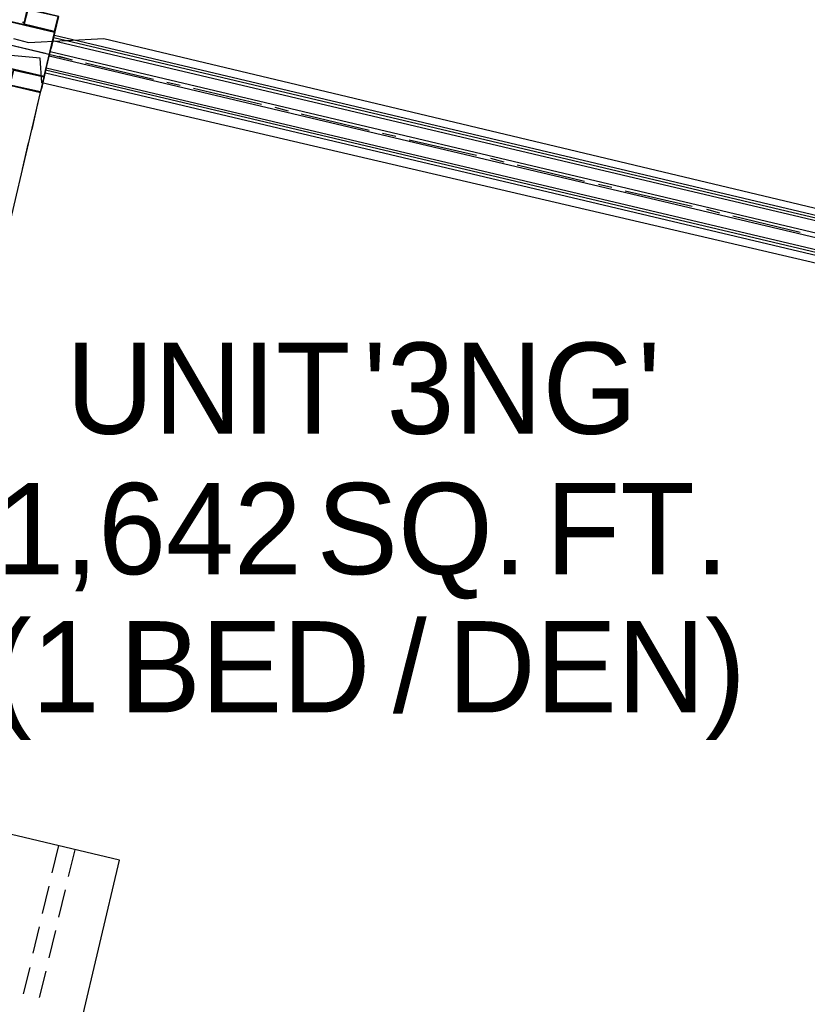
# Model space of a CAD drawing. Header units: feet. Extents: x -79 to 198, y -22 to 181.
# Tile 81 of 164: x 36 to 50, y 78 to 96. Entities that reach past the tile are written whole.
import ezdxf
from ezdxf.enums import TextEntityAlignment as Align

# ---------------------------------------------------------------- set-up
doc = ezdxf.new("R2010")
doc.units = ezdxf.units.FT
for name, color, linetype in [('A-AREA-UNIDAD', 30, 'CONTINUOUS'), ('A-LINEA', 7, 'CONTINUOUS'), ('A-TEXTO-PDF', 3, 'CONTINUOUS')]:
    doc.layers.add(name, color=color, linetype=linetype)

msp = doc.modelspace()

# ---------------------------------------------------------------- linework, layer by layer
at = {"layer": 'A-AREA-UNIDAD'}
for points in [[(35.808, 95.3244), (36.08, 95.2533), (37.44, 95.3244), (55.552, 91.0044)], [(56, 89.9378), (36.32, 94.5244), (36.288, 94.9689), (34.96, 95.0933)]]:
    msp.add_lwpolyline(points, dxfattribs=at)
at = {"layer": 'A-LINEA'}
for p, q in [((36.7467, 94.9644), (29.1867, 96.7644)), ((36.4933, 95.1511), (36.6, 95.6311)), ((35.16, 95.3511), (36.3867, 95.0578)), ((64.2133, 88.7378), (36.52, 95.2844)), ((64.2133, 88.7378), (36.52, 95.2844)), ((64.2133, 88.7378), (36.52, 95.2844)), ((64.2133, 88.7378), (36.52, 95.2844)), ((64.2267, 88.7778), (36.5333, 95.3378)), ((64.2267, 88.7778), (36.5333, 95.3378)), ((64.2267, 88.7778), (36.5333, 95.3378)), ((64.2267, 88.7778), (36.5333, 95.3378)), ((64.24, 88.8311), (36.5467, 95.3778)), ((64.24, 88.8311), (36.5467, 95.3778)), ((64.24, 88.8311), (36.5467, 95.3778)), ((64.24, 88.8311), (36.5467, 95.3778)), ((64.16, 88.5244), (36.4667, 95.0844)), ((64.16, 88.5244), (36.4667, 95.0844)), ((64.16, 88.5244), (36.4667, 95.0844)), ((64.16, 88.5244), (36.4667, 95.0844)), ((36.32, 94.4178), (36.4267, 94.9111)), ((64.1467, 88.4444), (36.4533, 95.0044)), ((64.1467, 88.4444), (36.4533, 95.0044)), ((64.1467, 88.4444), (36.4533, 95.0044)), ((64.1467, 88.4444), (36.4533, 95.0044)), ((36.6267, 95.0044), (36.8667, 94.9378)), ((37.1067, 94.8844), (38.3333, 94.5911)), ((64.08, 88.1911), (36.3867, 94.7511)), ((64.08, 88.1911), (36.3867, 94.7511)), ((64.08, 88.1911), (36.3867, 94.7511)), ((64.08, 88.1911), (36.3867, 94.7511)), ((64.08, 88.1378), (36.3867, 94.6978)), ((64.08, 88.1378), (36.3867, 94.6978)), ((64.08, 88.1378), (36.3867, 94.6978)), ((64.08, 88.1378), (36.3867, 94.6978)), ((64.0933, 88.2444), (36.4, 94.7911)), ((64.0933, 88.2444), (36.4, 94.7911)), ((64.0933, 88.2444), (36.4, 94.7911)), ((64.0933, 88.2444), (36.4, 94.7911)), ((38.5733, 94.5378), (38.8133, 94.4844)), ((35.4667, 90.8178), (36.2933, 94.3511)), ((39.0533, 94.4311), (40.28, 94.1378)), ((36.1467, 93.6844), (36.2533, 94.1778)), ((40.52, 94.0844), (40.76, 94.0178)), ((41, 93.9644), (42.2267, 93.6711)), ((42.4667, 93.6178), (42.7067, 93.5644)), ((42.9467, 93.4978), (44.16, 93.2178)), ((35.9733, 92.9644), (36.08, 93.4444)), ((44.4133, 93.1644), (44.6533, 93.0978)), ((44.8933, 93.0444), (46.1067, 92.7511)), ((46.36, 92.6978), (46.6, 92.6444)), ((46.84, 92.5778), (48.0533, 92.2978)), ((48.3067, 92.2444), (48.5467, 92.1778)), ((48.7867, 92.1244), (50, 91.8311)), ((37.72, 80.4978), (34.68, 81.2178)), ((36.5067, 80.2711), (36.6267, 80.7644)), ((36.8, 80.2044), (36.92, 80.6844)), ((36.5733, 75.6311), (37.72, 80.4978)), ((36.3333, 79.5378), (36.4533, 80.0311)), ((36.6267, 79.4711), (36.7467, 79.9644)), ((36.16, 78.8178), (36.28, 79.2978)), ((36.4533, 78.7378), (36.5733, 79.2311)), ((35.9867, 78.0844), (36.1067, 78.5644)), ((36.28, 78.0178), (36.4, 78.4978))]:
    msp.add_line(p, q, dxfattribs=at)
for points in [[(36.56, 95.4444), (36.6267, 95.7244), (36.0533, 95.8578), (35.9867, 95.5778), (36.56, 95.4444)], [(36.5467, 95.4578), (36.6133, 95.7244), (36.0667, 95.8444), (36, 95.5911), (36.5467, 95.4578)], [(35.56, 94.8311), (36.36, 94.6311), (36.56, 95.4444), (35.7467, 95.6311), (35.56, 94.8311)], [(35.5733, 94.8311), (36.36, 94.6444), (36.5467, 95.4311), (35.76, 95.6178), (35.5733, 94.8311)], [(35.9733, 95.6178), (35.9733, 95.6178), (35.9733, 95.6178), (35.9733, 95.6178), (36, 95.6178), (36, 95.6178), (36, 95.6044), (36, 95.6044), (36, 95.5911), (36, 95.6044), (36, 95.6044), (36, 95.5911), (36, 95.5911), (36, 95.5911), (36, 95.5911), (36, 95.5911), (36, 95.5911), (36, 95.5911), (36, 95.5911), (36, 95.5911), (36, 95.5911), (36, 95.5911)], [(35.9733, 95.6044), (35.9733, 95.6044), (35.9733, 95.6044)], [(35.9733, 95.5911), (35.9733, 95.5911), (35.9733, 95.5911)], [(35.9867, 95.5911), (35.9867, 95.5778), (35.9867, 95.5778), (35.9733, 95.5778), (35.9733, 95.5778)], [(36.36, 94.6311), (35.8, 94.7644), (35.7333, 94.4844), (36.2933, 94.3511), (36.36, 94.6311), (36.2933, 94.3644), (35.7467, 94.4844), (35.8133, 94.7511), (36.36, 94.6311)]]:
    msp.add_lwpolyline(points, dxfattribs=at)

# ---------------------------------------------------------------- texts
at = {"layer": 'A-TEXTO-PDF'}
for s, p in [("'3NG'", (44.8004, 88.1918)), ('UNIT', (39.3201, 88.1918)), ('1,642', (38.254, 85.6585)), ('SQ.', (43.1725, 85.6585)), ('FT.', (47.0602, 85.6585)), ('(1', (36.3812, 83.1652)), ('/', (42.9561, 83.1652)), ('DEN)', (46.3284, 83.1652)), ('BED', (39.983, 83.1652))]:
    msp.add_text(s, height=1.646, dxfattribs=at).set_placement(p, align=Align.CENTER)

doc.saveas('drawing.dxf')
